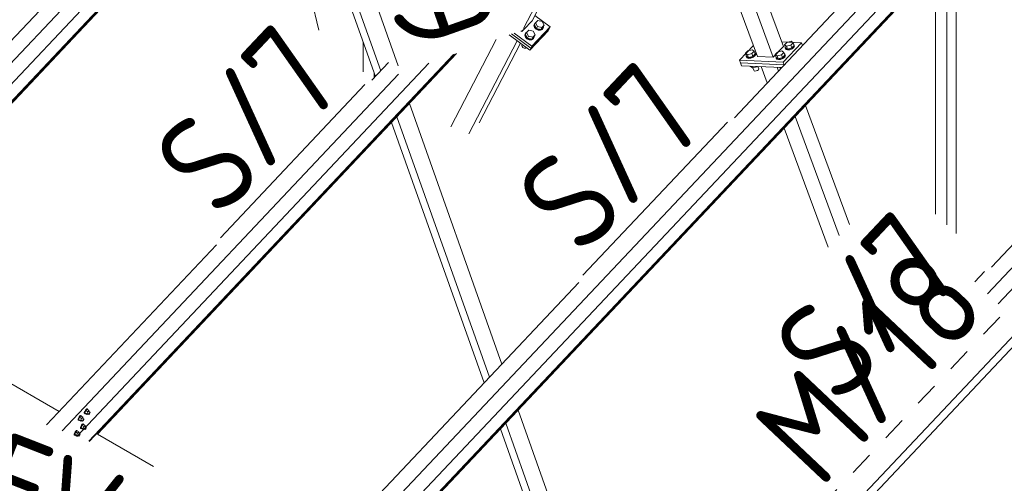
# Model space of a CAD drawing. Header units: millimetres. Extents: x -681 to 506, y -45 to 794.
# Tile 46 of 256: x -464 to -415, y 315 to 338. Entities that reach past the tile are written whole.
import ezdxf

# ---------------------------------------------------------------- set-up
doc = ezdxf.new("R2010")
doc.units = ezdxf.units.MM
doc.header["$LTSCALE"] = 0.6
doc.linetypes.add('XKITLINE00', pattern=[0])
doc.linetypes.add('XKITLINE02', pattern=[4, 2, -2])
for name, color, linetype, lineweight in [('Bolt', 7, 'Continuous', 0), ('Part', 2, 'Continuous', 0), ('PartMark', 3, 'Continuous', 0)]:
    doc.layers.add(name, color=color, linetype=linetype, lineweight=lineweight)
doc.styles.add('ISOCPEUR', font='ISOCPEUR.TTF')

msp = doc.modelspace()

# ---------------------------------------------------------------- linework, layer by layer
at = {"layer": 'Bolt', "color": 3, "linetype": 'XKITLINE00', "lineweight": 0}
for p, q in [((-438.314, 338.176), (-438.194, 338.303)), ((-438.194, 338.303), (-437.975, 338.249)), ((-438.775, 337.688), (-438.655, 337.815)), ((-438.655, 337.815), (-438.436, 337.761)), ((-438.355, 338.14), (-438.392, 338.054)), ((-438.392, 338.054), (-438.367, 337.952)), ((-438.378, 338.08), (-438.341, 338.167)), ((-438.353, 337.979), (-438.378, 338.08)), ((-438.367, 337.952), (-438.287, 337.863)), ((-438.365, 338.077), (-438.314, 338.176)), ((-438.365, 338.077), (-438.266, 337.896)), ((-438.355, 338.14), (-438.341, 338.167)), ((-438.273, 337.889), (-438.353, 337.979)), ((-438.341, 338.167), (-438.305, 338.186)), ((-438.214, 337.995), (-438.314, 338.176)), ((-438.287, 337.863), (-438.172, 337.809)), ((-438.158, 337.835), (-438.273, 337.889)), ((-438.266, 337.896), (-438.214, 337.995)), ((-438.266, 337.896), (-438.046, 337.842)), ((-437.995, 337.941), (-438.214, 337.995)), ((-438.172, 337.809), (-438.054, 337.805)), ((-438.041, 337.832), (-438.158, 337.835)), ((-438.054, 337.805), (-437.965, 337.853)), ((-438.046, 337.842), (-437.927, 337.969)), ((-438.046, 337.842), (-437.995, 337.941)), ((-437.951, 337.88), (-438.041, 337.832)), ((-437.875, 338.068), (-437.995, 337.941)), ((-437.975, 338.249), (-437.875, 338.068)), ((-437.965, 337.853), (-437.951, 337.88)), ((-437.914, 337.966), (-437.951, 337.88)), ((-437.927, 337.969), (-437.875, 338.068)), ((-437.919, 337.985), (-437.914, 337.966)), ((-438.816, 337.652), (-438.853, 337.566)), ((-438.853, 337.566), (-438.828, 337.464)), ((-438.839, 337.592), (-438.802, 337.678)), ((-438.814, 337.49), (-438.839, 337.592)), ((-438.828, 337.464), (-438.748, 337.374)), ((-438.827, 337.589), (-438.775, 337.688)), ((-438.827, 337.589), (-438.727, 337.408)), ((-438.816, 337.652), (-438.802, 337.678)), ((-438.734, 337.401), (-438.814, 337.49)), ((-438.802, 337.678), (-438.766, 337.698)), ((-438.676, 337.507), (-438.775, 337.688)), ((-438.748, 337.374), (-438.633, 337.32)), ((-438.62, 337.347), (-438.734, 337.401)), ((-438.727, 337.408), (-438.676, 337.507)), ((-438.727, 337.408), (-438.508, 337.354)), ((-438.456, 337.453), (-438.676, 337.507)), ((-438.633, 337.32), (-438.516, 337.317)), ((-438.502, 337.343), (-438.62, 337.347)), ((-438.516, 337.317), (-438.426, 337.365)), ((-438.508, 337.354), (-438.388, 337.481)), ((-438.508, 337.354), (-438.456, 337.453)), ((-438.412, 337.391), (-438.502, 337.343)), ((-438.336, 337.58), (-438.456, 337.453)), ((-438.436, 337.761), (-438.336, 337.58)), ((-438.426, 337.365), (-438.412, 337.391)), ((-438.375, 337.478), (-438.412, 337.391)), ((-438.388, 337.481), (-438.336, 337.58)), ((-438.38, 337.497), (-438.375, 337.478)), ((-438.988, 337.085), (-439.008, 337.038)), ((-439.008, 337.038), (-438.994, 336.982)), ((-438.994, 336.982), (-438.95, 336.933)), ((-438.988, 337.085), (-438.985, 337.089)), ((-438.95, 336.933), (-438.888, 336.904)), ((-438.922, 337.032), (-438.932, 337.05)), ((-438.922, 337.032), (-438.918, 337.04)), ((-438.9, 337.026), (-438.922, 337.032)), ((-438.888, 336.904), (-438.824, 336.902)), ((-438.824, 336.902), (-438.775, 336.928)), ((-438.775, 336.928), (-438.773, 336.932)), ((-427.569, 336.767), (-427.35, 336.823)), ((-427.35, 336.823), (-427.25, 336.753)), ((-425.722, 337.064), (-425.602, 337.191)), ((-425.67, 336.925), (-425.722, 337.064)), ((-425.622, 336.994), (-425.722, 337.064)), ((-425.683, 336.922), (-425.675, 336.937)), ((-425.658, 336.87), (-425.683, 336.922)), ((-425.67, 336.885), (-425.683, 336.922)), ((-425.571, 336.855), (-425.67, 336.925)), ((-425.645, 336.832), (-425.67, 336.885)), ((-425.578, 336.847), (-425.658, 336.87)), ((-425.645, 336.832), (-425.564, 336.81)), ((-425.403, 337.051), (-425.622, 336.994)), ((-425.571, 336.855), (-425.622, 336.994)), ((-425.602, 337.191), (-425.383, 337.248)), ((-425.464, 336.861), (-425.578, 336.847)), ((-425.571, 336.855), (-425.352, 336.911)), ((-425.564, 336.81), (-425.45, 336.824)), ((-425.346, 336.907), (-425.464, 336.861)), ((-425.45, 336.824), (-425.332, 336.87)), ((-425.283, 337.177), (-425.403, 337.051)), ((-425.352, 336.911), (-425.403, 337.051)), ((-425.383, 337.248), (-425.283, 337.177)), ((-425.352, 336.911), (-425.232, 337.038)), ((-425.256, 336.973), (-425.346, 336.907)), ((-425.332, 336.87), (-425.243, 336.936)), ((-425.232, 337.038), (-425.283, 337.177)), ((-425.219, 337.042), (-425.256, 336.973)), ((-425.253, 337.096), (-425.244, 337.094)), ((-425.244, 337.094), (-425.219, 337.042)), ((-425.243, 336.936), (-425.205, 337.005)), ((-425.205, 337.005), (-425.219, 337.042)), ((-427.689, 336.64), (-427.569, 336.767)), ((-427.637, 336.501), (-427.689, 336.64)), ((-427.589, 336.57), (-427.689, 336.64)), ((-427.65, 336.497), (-427.642, 336.513)), ((-427.625, 336.445), (-427.65, 336.497)), ((-427.636, 336.46), (-427.65, 336.497)), ((-427.538, 336.43), (-427.637, 336.501)), ((-427.611, 336.408), (-427.636, 336.46)), ((-427.545, 336.423), (-427.625, 336.445)), ((-427.611, 336.408), (-427.531, 336.386)), ((-427.37, 336.626), (-427.589, 336.57)), ((-427.538, 336.43), (-427.589, 336.57)), ((-427.43, 336.437), (-427.545, 336.423)), ((-427.538, 336.43), (-427.318, 336.487)), ((-427.531, 336.386), (-427.417, 336.4)), ((-427.313, 336.483), (-427.43, 336.437)), ((-427.417, 336.4), (-427.299, 336.446)), ((-427.25, 336.753), (-427.37, 336.626)), ((-427.318, 336.487), (-427.37, 336.626)), ((-427.318, 336.487), (-427.199, 336.614)), ((-427.223, 336.549), (-427.313, 336.483)), ((-427.299, 336.446), (-427.209, 336.512)), ((-427.199, 336.614), (-427.25, 336.753)), ((-427.186, 336.617), (-427.223, 336.549)), ((-427.22, 336.672), (-427.211, 336.67)), ((-427.211, 336.67), (-427.186, 336.617)), ((-427.209, 336.512), (-427.172, 336.58)), ((-427.172, 336.58), (-427.186, 336.617)), ((-426.183, 336.576), (-426.063, 336.703)), ((-426.132, 336.437), (-426.183, 336.576)), ((-426.084, 336.505), (-426.183, 336.576)), ((-426.144, 336.433), (-426.136, 336.449)), ((-426.12, 336.381), (-426.144, 336.433)), ((-426.131, 336.396), (-426.144, 336.433)), ((-426.032, 336.366), (-426.132, 336.437)), ((-426.106, 336.344), (-426.131, 336.396)), ((-426.039, 336.359), (-426.12, 336.381)), ((-426.106, 336.344), (-426.025, 336.322)), ((-425.864, 336.562), (-426.084, 336.505)), ((-426.032, 336.366), (-426.084, 336.505)), ((-426.063, 336.703), (-425.844, 336.759)), ((-425.925, 336.373), (-426.039, 336.359)), ((-426.032, 336.366), (-425.813, 336.423)), ((-426.025, 336.322), (-425.911, 336.336)), ((-425.807, 336.419), (-425.925, 336.373)), ((-425.911, 336.336), (-425.793, 336.382)), ((-425.744, 336.689), (-425.864, 336.562)), ((-425.813, 336.423), (-425.864, 336.562)), ((-425.844, 336.759), (-425.744, 336.689)), ((-425.813, 336.423), (-425.693, 336.55)), ((-425.717, 336.485), (-425.807, 336.419)), ((-425.793, 336.382), (-425.704, 336.448)), ((-425.693, 336.55), (-425.744, 336.689)), ((-425.68, 336.553), (-425.717, 336.485)), ((-425.714, 336.608), (-425.705, 336.605)), ((-425.705, 336.605), (-425.68, 336.553)), ((-425.704, 336.448), (-425.666, 336.516)), ((-425.666, 336.516), (-425.68, 336.553)), ((-427.441, 335.972), (-427.45, 335.994)), ((-427.342, 335.902), (-427.441, 335.972)), ((-427.342, 335.902), (-427.375, 335.991)), ((-427.123, 335.958), (-427.342, 335.902)), ((-427.27, 335.783), (-427.316, 335.908)), ((-427.123, 335.958), (-427.131, 335.981)), ((-427.103, 335.98), (-427.123, 335.958)), ((-427.086, 335.775), (-427.037, 335.811)), ((-427.017, 335.848), (-427.065, 335.978)), ((-427.037, 335.811), (-427.017, 335.848)), ((-425.936, 335.908), (-425.944, 335.93)), ((-425.896, 335.88), (-425.936, 335.908)), ((-425.864, 335.913), (-425.869, 335.927)), ((-427.256, 335.754), (-427.27, 335.783)), ((-427.256, 335.754), (-427.212, 335.742)), ((-427.212, 335.742), (-427.15, 335.75)), ((-427.15, 335.75), (-427.086, 335.775)), ((-461.145, 318.437), (-461.143, 318.473)), ((-461.145, 318.437), (-461.122, 318.424)), ((-461.122, 318.528), (-461.143, 318.473)), ((-461.088, 318.588), (-461.122, 318.528)), ((-461.122, 318.424), (-461.12, 318.459)), ((-461.105, 318.418), (-461.122, 318.424)), ((-461.12, 318.459), (-461.098, 318.515)), ((-461.063, 318.571), (-461.114, 318.466)), ((-461.021, 318.412), (-461.114, 318.466)), ((-461.114, 318.466), (-461.101, 318.427)), ((-461.096, 318.425), (-461.105, 318.418)), ((-461.101, 318.427), (-461.008, 318.373)), ((-461.098, 318.515), (-461.064, 318.575)), ((-461.05, 318.637), (-461.088, 318.588)), ((-461.064, 318.575), (-461.027, 318.623)), ((-461, 318.638), (-461.063, 318.571)), ((-460.97, 318.517), (-461.063, 318.571)), ((-461.018, 318.661), (-461.05, 318.637)), ((-461.027, 318.623), (-460.995, 318.648)), ((-461.021, 318.412), (-460.97, 318.517)), ((-461.021, 318.412), (-461.008, 318.373)), ((-461.002, 318.655), (-461.018, 318.661)), ((-461.008, 318.373), (-460.972, 318.412)), ((-461.002, 318.655), (-460.979, 318.641)), ((-461, 318.638), (-460.907, 318.584)), ((-460.995, 318.648), (-460.979, 318.641)), ((-460.993, 318.424), (-460.919, 318.381)), ((-460.979, 318.641), (-460.98, 318.626)), ((-460.907, 318.584), (-460.97, 318.517)), ((-460.922, 318.533), (-460.847, 318.49)), ((-460.919, 318.381), (-460.918, 318.399)), ((-460.911, 318.378), (-460.919, 318.381)), ((-460.918, 318.399), (-460.907, 318.427)), ((-460.895, 318.39), (-460.911, 318.378)), ((-460.894, 318.546), (-460.907, 318.584)), ((-460.907, 318.427), (-460.89, 318.457)), ((-460.905, 318.523), (-460.894, 318.546)), ((-460.876, 318.415), (-460.895, 318.39)), ((-460.89, 318.457), (-460.871, 318.481)), ((-460.859, 318.445), (-460.876, 318.415)), ((-460.871, 318.481), (-460.856, 318.493)), ((-460.849, 318.472), (-460.859, 318.445)), ((-460.856, 318.493), (-460.847, 318.49)), ((-460.847, 318.49), (-460.849, 318.472)), ((-461.462, 318.102), (-461.46, 318.137)), ((-461.462, 318.102), (-461.439, 318.088)), ((-461.439, 318.192), (-461.46, 318.137)), ((-461.405, 318.252), (-461.439, 318.192)), ((-461.439, 318.088), (-461.437, 318.124)), ((-461.423, 318.082), (-461.439, 318.088)), ((-461.437, 318.124), (-461.415, 318.179)), ((-461.38, 318.235), (-461.431, 318.13)), ((-461.338, 318.076), (-461.431, 318.13)), ((-461.431, 318.13), (-461.418, 318.092)), ((-461.413, 318.089), (-461.423, 318.082)), ((-461.418, 318.092), (-461.325, 318.038)), ((-461.415, 318.179), (-461.381, 318.239)), ((-461.367, 318.301), (-461.405, 318.252)), ((-461.381, 318.239), (-461.344, 318.288)), ((-461.317, 318.302), (-461.38, 318.235)), ((-461.287, 318.181), (-461.38, 318.235)), ((-461.336, 318.325), (-461.367, 318.301)), ((-461.344, 318.288), (-461.312, 318.312)), ((-461.338, 318.076), (-461.287, 318.181)), ((-461.338, 318.076), (-461.325, 318.038)), ((-461.319, 318.319), (-461.336, 318.325)), ((-461.325, 318.038), (-461.289, 318.076)), ((-461.319, 318.319), (-461.296, 318.306)), ((-461.317, 318.302), (-461.224, 318.248)), ((-461.312, 318.312), (-461.296, 318.306)), ((-461.31, 318.089), (-461.236, 318.045)), ((-461.296, 318.306), (-461.297, 318.29)), ((-461.224, 318.248), (-461.287, 318.181)), ((-461.247, 317.881), (-461.285, 317.833)), ((-461.262, 317.819), (-461.224, 317.868)), ((-461.197, 317.882), (-461.261, 317.815)), ((-461.216, 317.906), (-461.247, 317.881)), ((-461.239, 318.197), (-461.164, 318.154)), ((-461.236, 318.045), (-461.235, 318.063)), ((-461.228, 318.042), (-461.236, 318.045)), ((-461.235, 318.063), (-461.224, 318.091)), ((-461.212, 318.054), (-461.228, 318.042)), ((-461.211, 318.21), (-461.224, 318.248)), ((-461.224, 318.091), (-461.207, 318.121)), ((-461.224, 317.868), (-461.193, 317.892)), ((-461.222, 318.188), (-461.211, 318.21)), ((-461.199, 317.899), (-461.216, 317.906)), ((-461.193, 318.079), (-461.212, 318.054)), ((-461.207, 318.121), (-461.188, 318.145)), ((-461.199, 317.899), (-461.176, 317.886)), ((-461.197, 317.882), (-461.105, 317.828)), ((-461.176, 318.109), (-461.193, 318.079)), ((-461.193, 317.892), (-461.176, 317.886)), ((-461.188, 318.145), (-461.173, 318.157)), ((-461.176, 317.886), (-461.177, 317.871)), ((-461.166, 318.136), (-461.176, 318.109)), ((-461.173, 318.157), (-461.164, 318.154)), ((-461.164, 318.154), (-461.166, 318.136)), ((-461.66, 317.346), (-461.657, 317.382)), ((-461.636, 317.437), (-461.657, 317.382)), ((-461.637, 317.333), (-461.634, 317.368)), ((-461.602, 317.497), (-461.636, 317.437)), ((-461.634, 317.368), (-461.613, 317.423)), ((-461.578, 317.48), (-461.628, 317.374)), ((-461.535, 317.32), (-461.628, 317.374)), ((-461.628, 317.374), (-461.615, 317.336)), ((-461.613, 317.423), (-461.579, 317.483)), ((-461.564, 317.545), (-461.602, 317.497)), ((-461.579, 317.483), (-461.541, 317.532)), ((-461.515, 317.547), (-461.578, 317.48)), ((-461.485, 317.426), (-461.578, 317.48)), ((-461.533, 317.57), (-461.564, 317.545)), ((-461.541, 317.532), (-461.51, 317.556)), ((-461.535, 317.32), (-461.485, 317.426)), ((-461.516, 317.564), (-461.533, 317.57)), ((-461.516, 317.564), (-461.493, 317.55)), ((-461.515, 317.547), (-461.422, 317.493)), ((-461.51, 317.556), (-461.493, 317.55)), ((-461.493, 317.55), (-461.494, 317.535)), ((-461.422, 317.493), (-461.485, 317.426)), ((-461.436, 317.442), (-461.362, 317.399)), ((-461.409, 317.454), (-461.422, 317.493)), ((-461.422, 317.335), (-461.405, 317.365)), ((-461.419, 317.432), (-461.409, 317.454)), ((-461.405, 317.365), (-461.386, 317.39)), ((-461.374, 317.353), (-461.391, 317.323)), ((-461.386, 317.39), (-461.37, 317.402)), ((-461.363, 317.381), (-461.374, 317.353)), ((-461.37, 317.402), (-461.362, 317.399)), ((-461.362, 317.399), (-461.363, 317.381)), ((-461.343, 317.682), (-461.34, 317.717)), ((-461.343, 317.682), (-461.32, 317.668)), ((-461.319, 317.773), (-461.34, 317.717)), ((-461.32, 317.668), (-461.317, 317.704)), ((-461.303, 317.662), (-461.32, 317.668)), ((-461.285, 317.833), (-461.319, 317.773)), ((-461.317, 317.704), (-461.296, 317.759)), ((-461.261, 317.815), (-461.311, 317.71)), ((-461.218, 317.656), (-461.311, 317.71)), ((-461.311, 317.71), (-461.298, 317.672)), ((-461.294, 317.669), (-461.303, 317.662)), ((-461.298, 317.672), (-461.205, 317.618)), ((-461.296, 317.759), (-461.262, 317.819)), ((-461.168, 317.761), (-461.261, 317.815)), ((-461.218, 317.656), (-461.168, 317.761)), ((-461.218, 317.656), (-461.205, 317.618)), ((-461.205, 317.618), (-461.169, 317.656)), ((-461.191, 317.669), (-461.116, 317.626)), ((-461.105, 317.828), (-461.168, 317.761)), ((-461.119, 317.778), (-461.045, 317.734)), ((-461.116, 317.626), (-461.115, 317.643)), ((-461.108, 317.622), (-461.116, 317.626)), ((-461.115, 317.643), (-461.105, 317.671)), ((-461.092, 317.635), (-461.108, 317.622)), ((-461.092, 317.79), (-461.105, 317.828)), ((-461.105, 317.671), (-461.088, 317.701)), ((-461.102, 317.768), (-461.092, 317.79)), ((-461.074, 317.659), (-461.092, 317.635)), ((-461.088, 317.701), (-461.069, 317.725)), ((-461.057, 317.689), (-461.074, 317.659)), ((-461.069, 317.725), (-461.053, 317.738)), ((-461.046, 317.717), (-461.057, 317.689)), ((-461.053, 317.738), (-461.045, 317.734)), ((-461.045, 317.734), (-461.046, 317.717)), ((-461.66, 317.346), (-461.637, 317.333)), ((-461.62, 317.326), (-461.637, 317.333)), ((-461.611, 317.333), (-461.62, 317.326)), ((-461.615, 317.336), (-461.522, 317.282)), ((-461.535, 317.32), (-461.522, 317.282)), ((-461.522, 317.282), (-461.486, 317.32)), ((-461.508, 317.333), (-461.434, 317.29)), ((-461.434, 317.29), (-461.432, 317.308)), ((-461.425, 317.287), (-461.434, 317.29)), ((-461.432, 317.308), (-461.422, 317.335)), ((-461.409, 317.299), (-461.425, 317.287)), ((-461.391, 317.323), (-461.409, 317.299))]:
    msp.add_line(p, q, dxfattribs=at)
at = {"layer": 'Part', "color": 2, "linetype": 'XKITLINE00', "lineweight": 0}
for p, q in [((-475.697, 324.659), (-438.98, 363.553)), ((-475.037, 324.277), (-439.371, 362.057)), ((-474.505, 323.967), (-438.769, 361.821)), ((-474.486, 323.957), (-438.751, 361.81)), ((-473.48, 324.94), (-438.78, 361.697)), ((-446.147, 335.758), (-450.825, 348.938)), ((-430.847, 348.77), (-426.282, 336.441)), ((-425.763, 336.99), (-430.163, 348.875)), ((-428.252, 333.383), (-413.652, 348.85)), ((-446.418, 335.471), (-451.096, 348.651)), ((-449.677, 309.561), (-412.964, 348.45)), ((-427.079, 336.475), (-431.41, 348.174)), ((-449.018, 309.178), (-413.355, 346.955)), ((-448.485, 308.869), (-412.753, 346.718)), ((-448.466, 308.858), (-412.735, 346.708)), ((-447.464, 309.837), (-412.764, 346.594)), ((-449.28, 337.819), (-450.927, 344.854)), ((-438.485, 338.288), (-435.732, 343.596)), ((-438.927, 337.888), (-436.25, 343.046)), ((-417.499, 327.961), (-417.499, 341.523)), ((-418.069, 328.499), (-418.069, 340.975)), ((-417.038, 327.526), (-417.038, 341.256)), ((-476.385, 325.058), (-462.13, 340.158)), ((-438.91, 337.839), (-438.485, 338.288)), ((-438.349, 338.551), (-437.575, 337.98)), ((-439.064, 337.783), (-439.004, 337.739)), ((-439.004, 337.739), (-438.911, 337.838)), ((-439.004, 337.739), (-438.962, 337.819)), ((-438.911, 337.838), (-438.91, 337.839)), ((-437.678, 337.782), (-438.6, 336.805)), ((-438.548, 336.904), (-437.626, 337.881)), ((-437.626, 337.881), (-438.548, 336.904)), ((-438.497, 337.003), (-437.575, 337.98)), ((-437.626, 337.881), (-437.678, 337.782)), ((-437.575, 337.98), (-437.626, 337.881)), ((-442.601, 332.931), (-440.313, 337.34)), ((-439.647, 337.576), (-438.6, 336.805)), ((-439.522, 337.621), (-438.548, 336.904)), ((-439.522, 337.621), (-438.548, 336.904)), ((-439.396, 337.665), (-438.497, 337.003)), ((-447.041, 335.705), (-447.041, 337.228)), ((-441.684, 332.573), (-439.243, 337.279)), ((-441.166, 333.123), (-439.074, 337.154)), ((-438.6, 336.805), (-438.548, 336.904)), ((-438.548, 336.904), (-438.497, 337.003)), ((-427.286, 337.035), (-427.989, 336.291)), ((-426.282, 336.441), (-425.763, 336.99)), ((-424.853, 337.174), (-425.846, 337.216)), ((-424.853, 337.174), (-425.775, 336.197)), ((-424.802, 337.038), (-424.853, 337.174)), ((-460.922, 317.025), (-442.465, 336.576)), ((-460.901, 317.016), (-442.421, 336.591)), ((-460.472, 317.389), (-442.305, 336.633)), ((-427.989, 336.291), (-425.775, 336.197)), ((-427.989, 336.291), (-427.937, 336.152)), ((-426.282, 336.441), (-427.079, 336.475)), ((-415.451, 324.486), (-404.226, 336.376)), ((-415.244, 325.832), (-404.914, 336.775)), ((-461.525, 317.26), (-443.705, 336.136)), ((-446.595, 335.284), (-445.749, 336.18)), ((-427.937, 336.152), (-425.727, 336.058)), ((-427.886, 336.013), (-427.937, 336.152)), ((-427.937, 336.152), (-425.727, 336.058)), ((-425.852, 335.926), (-427.886, 336.013)), ((-426.587, 335.147), (-426.892, 335.971)), ((-426.024, 335.744), (-426.095, 335.937)), ((-425.775, 336.197), (-425.725, 336.061)), ((-414.911, 323.976), (-403.566, 335.993)), ((-462.271, 317.551), (-445.241, 335.591)), ((-446.471, 335.415), (-446.471, 335.622)), ((-440.015, 320.923), (-444.693, 334.103)), ((-428.852, 306.78), (-403.013, 334.15)), ((-422.428, 327.983), (-424.655, 333.998)), ((-440.645, 320.256), (-445.323, 333.436)), ((-428.519, 306.587), (-403.211, 333.395)), ((-422.947, 327.433), (-425.174, 333.449)), ((-440.915, 319.97), (-445.594, 333.149)), ((-423.51, 326.836), (-425.737, 332.852)), ((-463.049, 317.854), (-454.457, 326.955)), ((-473.481, 324.94), (-462.421, 318.52)), ((-450.365, 309.96), (-436.114, 325.055)), ((-436.589, 311.271), (-439.191, 318.601)), ((-437.68, 311.905), (-439.82, 317.934)), ((-460.472, 317.389), (-457.64, 315.744)), ((-438.061, 311.929), (-440.091, 317.647))]:
    msp.add_line(p, q, dxfattribs=at)
at = {"layer": 'PartMark', "color": 1, "linetype": 'XKITLINE00', "lineweight": 0}
for p, q in [((-449.689, 348.476), (-445.263, 336.007)), ((-454.255, 327.315), (-446.942, 335.061)), ((-435.912, 325.415), (-428.599, 333.161)), ((-416.086, 325.086), (-415.591, 325.61))]:
    msp.add_line(p, q, dxfattribs=at)
at = {"layer": 'PartMark', "color": 1, "linetype": 'XKITLINE02', "lineweight": 0}
msp.add_line((-423.889, 313.706), (-414.806, 323.328), dxfattribs=at)

# ---------------------------------------------------------------- texts
at = {"layer": 'PartMark', "color": 1, "style": 'ISOCPEUR', "width": 0.85}
for s, rotation, p in [('M/19', -70.4566, (-448.923, 348.112)), ('S/7', 46.6502, (-454.28, 328.163)), ('S/7', 46.6502, (-435.937, 326.263)), ('S/7', 46.6502, (-422.929, 318.712)), ('M/18', 46.6502, (-423.914, 314.554)), ('FV/9', -21.3083, (-467.032, 312.967))]:
    msp.add_text(s, height=5, rotation=rotation, dxfattribs=at).set_placement(p)

doc.saveas('drawing.dxf')
